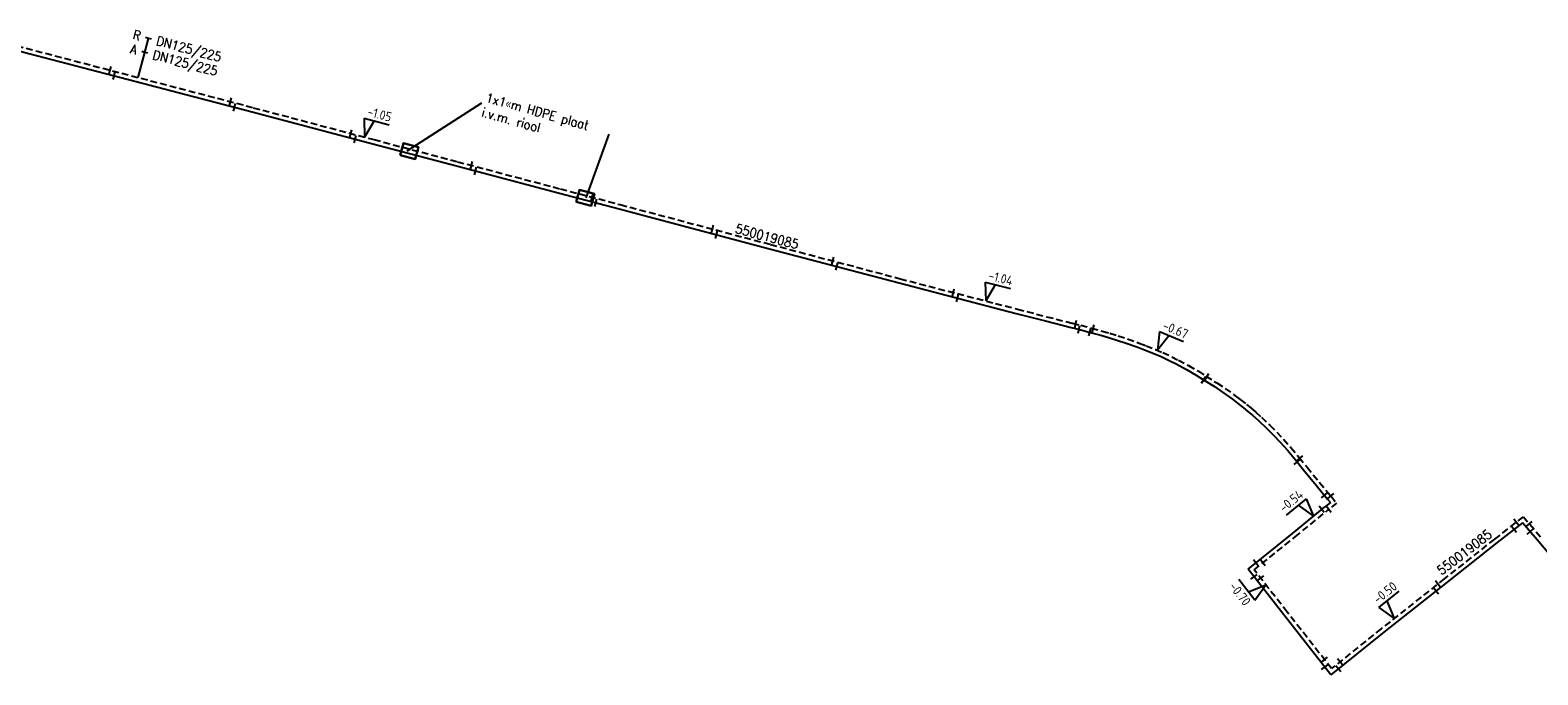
# Model space of a CAD drawing. Header units: millimetres. Extents: x 0 to 118318689, y 0 to 490460760.
# Tile 98 of 117: x 116708189 to 116853387, y 487363442 to 487425543. Entities that reach past the tile are written whole.
import ezdxf
from ezdxf.enums import TextEntityAlignment as Align

# ---------------------------------------------------------------- set-up
doc = ezdxf.new("R2010")
doc.units = ezdxf.units.MM
doc.header["$LTSCALE"] = 200
doc.linetypes.add('HIDDEN2', pattern=[4.7625, 3.175, -1.5875])
doc.layers.get('0').update_dxf_attribs({"color": 8})
for name, color, linetype in [('WT-C-mof', 7, 'Continuous'), ('WT-I-diam', 7, 'Continuous'), ('WT-I-info', 7, 'Continuous'), ('WT-I-NAP', 7, 'Continuous'), ('WT-L-aanvoer', 6, 'Continuous'), ('WT-L-retour', 6, 'HIDDEN2')]:
    doc.layers.add(name, color=color, linetype=linetype)
doc.styles.add('DIN17', font='ROMANS.SHX', dxfattribs={"width": 0.9})
doc.styles.add('ISOCP', font='ISOCP.SHX')

# ---------------------------------------------------------------- blocks, each defined once
blk = doc.blocks.new('LR-mof')
at = {"color": 0, "linetype": 'ByBlock', "lineweight": -2}
blk.add_line((0, -0.75), (0, 0.75), dxfattribs=at)
blk = doc.blocks.new('nap1')
at = {"color": 0, "linetype": 'Continuous'}
for p, q in [((-1, 3.5), (0, 0)), ((-1, 3.5), (4, 3.5)), ((1, 3.5), (0, 0))]:
    blk.add_line(p, q, dxfattribs=at)
at = {"color": 0, "linetype": 'Continuous', "style": 'ISOCP'}
for tag, p in [('*1', (1.7, 5)), ('*2', (4, 1.5))]:
    blk.add_attdef(tag, text='', height=1.8, dxfattribs=at).set_placement(p, align=Align.MIDDLE)
blk = doc.blocks.new('nap2')
at = {"color": 0, "linetype": 'Continuous'}
for p, q in [((1, 3.5), (-4, 3.5)), ((-1, 3.5), (0, 0)), ((1, 3.5), (0, 0))]:
    blk.add_line(p, q, dxfattribs=at)
at = {"color": 0, "linetype": 'Continuous', "style": 'ISOCP'}
for tag, p in [('*1', (-1.5, 5)), ('*2', (-4, 1.5))]:
    blk.add_attdef(tag, text='', height=1.8, dxfattribs=at).set_placement(p, align=Align.MIDDLE)
blk = doc.blocks.new('LR-hyp')
at = {"color": 7, "linetype": 'ByBlock', "lineweight": -3, "style": 'DIN17', "width": 0.9}
blk.add_attdef('*1', text='', height=1.8, dxfattribs=at).set_placement((0, 0), align=Align.MIDDLE)
at = {"color": 7, "linetype": 'ByBlock', "lineweight": -2, "style": 'DIN17', "width": 0.9, "flags": 1}
blk.add_attdef('*2', text='', height=1.8, dxfattribs=at).set_placement((0, -5), align=Align.MIDDLE)
blk = doc.blocks.new('LR-DIAB2')
at = {"color": 0, "linetype": 'Continuous', "lineweight": -3}
blk.add_line((0, 5), (0, 7.8), dxfattribs=at)
at = {"color": 0, "lineweight": -3}
blk.add_line((0, 0), (0, 5), dxfattribs=at)
for points in [[(0.61, 7.8), (0, 7.8), (-0.61, 7.8)], [(0.61, 5), (0, 5), (-0.61, 5)]]:
    blk.add_lwpolyline(points, dxfattribs=at)
at = {"color": 1, "lineweight": -3, "style": 'DIN17', "width": 0.9}
for tag, p in [('*1', (-1.61, 7.8)), ('*2', (-1.61, 5.02))]:
    blk.add_attdef(tag, text='', height=1.8, dxfattribs=at).set_placement(p, align=Align.MIDDLE_RIGHT)
for tag, p in [('*11', (1.61, 7.8)), ('*12', (1.61, 5))]:
    blk.add_attdef(tag, text='', height=1.8, dxfattribs=at).set_placement(p, align=Align.MIDDLE_LEFT)

msp = doc.modelspace()

# ---------------------------------------------------------------- linework, layer by layer
at = {"layer": 'WT-C-mof'}
for points in [[(116743831, 487413485), (116745281, 487413102), (116745588, 487414262), (116744137, 487414646)], [(116760778, 487409007), (116762228, 487408623), (116762535, 487409784), (116761084, 487410167)]]:
    msp.add_lwpolyline(points, close=True, dxfattribs=at)
at = {"layer": 'WT-I-info'}
for p, q in [((116744494, 487413934), (116751703, 487418540)), ((116761733, 487409380), (116763955, 487415524)), ((116743831, 487413485), (116744137, 487414646)), ((116745281, 487413102), (116743831, 487413485)), ((116744137, 487414646), (116745588, 487414262)), ((116745588, 487414262), (116745281, 487413102)), ((116760778, 487409007), (116761084, 487410167)), ((116761084, 487410167), (116762535, 487409784)), ((116762535, 487409784), (116762228, 487408623)), ((116762228, 487408623), (116760778, 487409007))]:
    msp.add_line(p, q, dxfattribs=at)
at = {"layer": 'WT-L-aanvoer'}
for p, q in [((116705861, 487423874), (116716913, 487420986)), ((116716913, 487420986), (116729571, 487417665)), ((116729571, 487417665), (116741197, 487414586)), ((116741197, 487414586), (116749244, 487412459)), ((116749244, 487412459), (116759153, 487409839)), ((116759153, 487409839), (116764917, 487408323)), ((116764917, 487408323), (116779376, 487404493)), ((116779376, 487404493), (116791869, 487401188)), ((116791869, 487401188), (116801053, 487398799)), ((116801053, 487398799), (116803161, 487398262)), ((116803161, 487398262), (116805975, 487397532)), ((116805975, 487397532), (116808455, 487396903)), ((116808455, 487396903), (116809275, 487396707)), ((116809275, 487396707), (116810281, 487396434)), ((116810281, 487396434), (116811314, 487396150)), ((116811314, 487396150), (116812038, 487395937)), ((116812038, 487395937), (116812847, 487395685)), ((116812847, 487395685), (116813739, 487395404)), ((116813739, 487395404), (116814849, 487394995)), ((116814849, 487394995), (116815505, 487394747)), ((116815505, 487394747), (116816403, 487394391)), ((116816403, 487394391), (116817095, 487394102)), ((116817095, 487394102), (116817946, 487393702)), ((116817946, 487393702), (116818569, 487393388)), ((116818569, 487393388), (116819544, 487392862)), ((116819544, 487392862), (116820476, 487392316)), ((116820476, 487392316), (116821197, 487391863)), ((116821197, 487391863), (116822244, 487391202)), ((116822244, 487391202), (116823026, 487390677)), ((116823026, 487390677), (116823983, 487389990)), ((116823983, 487389990), (116824467, 487389622)), ((116824467, 487389622), (116825051, 487389160)), ((116825051, 487389160), (116825462, 487388822)), ((116825462, 487388822), (116825933, 487388420)), ((116825933, 487388420), (116826476, 487387938)), ((116826476, 487387938), (116827290, 487387174)), ((116827290, 487387174), (116827932, 487386534)), ((116827932, 487386534), (116828583, 487385847)), ((116828583, 487385847), (116829276, 487385072)), ((116829276, 487385072), (116830070, 487384119)), ((116830070, 487384119), (116830829, 487383191)), ((116830829, 487383191), (116832043, 487381709)), ((116832043, 487381709), (116833139, 487380370)), ((116833139, 487380370), (116833404, 487380054)), ((116829747, 487377062), (116832837, 487379597)), ((116833404, 487380054), (116832837, 487379597)), ((116851910, 487378080), (116849468, 487376175)), ((116853324, 487376436), (116851910, 487378080)), ((116825474, 487373623), (116829747, 487377062)), ((116849468, 487376175), (116844640, 487372361)), ((116856013, 487373238), (116853324, 487376436)), ((116828911, 487369222), (116825474, 487373623)), ((116844640, 487372361), (116838556, 487367545)), ((116833449, 487363442), (116828911, 487369222)), ((116838556, 487367545), (116833449, 487363442))]:
    msp.add_line(p, q, dxfattribs=at)
at = {"layer": 'WT-L-retour'}
for p, q in [((116705970, 487424285), (116717021, 487421397)), ((116717021, 487421397), (116729679, 487418076)), ((116729679, 487418076), (116741306, 487414997)), ((116741306, 487414997), (116749353, 487412870)), ((116749353, 487412870), (116759262, 487410249)), ((116759262, 487410249), (116765025, 487408734)), ((116765025, 487408734), (116779485, 487404904)), ((116779485, 487404904), (116791977, 487401599)), ((116791977, 487401599), (116801159, 487399210)), ((116801159, 487399210), (116803267, 487398673)), ((116803267, 487398673), (116806081, 487397944)), ((116806081, 487397944), (116808557, 487397315)), ((116808557, 487397315), (116809380, 487397119)), ((116809380, 487397119), (116810393, 487396844)), ((116810393, 487396844), (116811430, 487396559)), ((116811430, 487396559), (116812161, 487396344)), ((116812161, 487396344), (116812974, 487396091)), ((116812974, 487396091), (116813876, 487395807)), ((116813876, 487395807), (116814998, 487395393)), ((116814998, 487395393), (116815658, 487395143)), ((116815658, 487395143), (116816563, 487394784)), ((116816563, 487394784), (116817268, 487394490)), ((116817268, 487394490), (116818132, 487394084)), ((116818132, 487394084), (116818766, 487393765)), ((116818766, 487393765), (116819752, 487393233)), ((116819752, 487393233), (116820696, 487392680)), ((116820696, 487392680), (116821423, 487392223)), ((116821423, 487392223), (116822476, 487391558)), ((116822476, 487391558), (116823269, 487391026)), ((116823269, 487391026), (116824235, 487390332)), ((116824235, 487390332), (116824728, 487389958)), ((116824728, 487389958), (116825318, 487389491)), ((116825318, 487389491), (116825735, 487389148)), ((116825735, 487389148), (116826212, 487388741)), ((116826212, 487388741), (116826763, 487388252)), ((116826763, 487388252), (116827586, 487387479)), ((116827586, 487387479), (116828236, 487386830)), ((116828236, 487386830), (116828896, 487386135)), ((116828896, 487386135), (116829598, 487385350)), ((116829598, 487385350), (116830398, 487384390)), ((116830398, 487384390), (116831157, 487383461)), ((116831157, 487383461), (116832371, 487381978)), ((116832371, 487381978), (116833467, 487380641)), ((116833467, 487380641), (116834008, 487379995)), ((116834008, 487379995), (116833104, 487379266))]:
    msp.add_line(p, q, dxfattribs=at)
at = {"layer": 'WT-L-retour', "lineweight": -3}
for p, q in [((116830015, 487376732), (116833104, 487379266)), ((116851968, 487378665), (116849205, 487376509)), ((116853647, 487376712), (116851968, 487378665)), ((116826067, 487373555), (116830015, 487376732)), ((116849205, 487376509), (116844377, 487372694)), ((116829246, 487369484), (116826067, 487373555)), ((116844377, 487372694), (116838291, 487367877)), ((116833518, 487364042), (116829246, 487369484)), ((116838291, 487367877), (116833518, 487364042))]:
    msp.add_line(p, q, dxfattribs=at)

# ---------------------------------------------------------------- block references
at = {"layer": 'WT-C-mof', "linetype": 'Continuous'}
for p, xscale, yscale, zscale, rotation in [((116715888, 487421693), 500, 500, 500, 345.3534), ((116716274, 487421153), 500, 500, 500, 345.3534), ((116727490, 487418650), 500, 500, 500, 345.299), ((116727882, 487418108), 500, 500, 500, 345.299), ((116739085, 487415585), 500, 500, 500, 345.167), ((116739480, 487415041), 500, 500, 500, 345.167), ((116750684, 487412518), 500.0000000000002, 500.0000000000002, 500.0000000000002, 345.1853), ((116751079, 487411974), 500.0000000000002, 500.0000000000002, 500.0000000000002, 345.1853), ((116762299, 487409451), 499.9999999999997, 499.9999999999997, 499.9999999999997, 345.2652), ((116762679, 487408911), 499.9999999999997, 499.9999999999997, 499.9999999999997, 345.2652), ((116773890, 487406386), 500.0000000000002, 500.0000000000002, 500.0000000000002, 345.1660999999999), ((116774286, 487405842), 500.0000000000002, 500.0000000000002, 500.0000000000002, 345.1660999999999), ((116785489, 487403316), 500.0000000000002, 500.0000000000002, 500.0000000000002, 345.1815), ((116785885, 487402771), 500.0000000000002, 500.0000000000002, 500.0000000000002, 345.1815), ((116797095, 487400267), 500.0000000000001, 500.0000000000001, 500.0000000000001, 345.414), ((116797506, 487399721), 500.0000000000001, 500.0000000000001, 500.0000000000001, 345.414), ((116808877, 487397239), 500.0000000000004, 500.0000000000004, 500.0000000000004, 346.5865000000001), ((116809205, 487396724), 500.0000000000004, 500.0000000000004, 500.0000000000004, 346.5865000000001), ((116810242, 487396444), 500.0000000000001, 500.0000000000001, 500.0000000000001, 344.796), ((116810567, 487396796), 499.9999999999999, 499.9999999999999, 499.9999999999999, 344.6355), ((116821204, 487391859), 499.9999999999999, 499.9999999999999, 499.9999999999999, 327.7245), ((116821516, 487392164), 499.9999999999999, 499.9999999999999, 499.9999999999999, 327.7245), ((116830471, 487384300), 500.0000000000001, 500.0000000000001, 500.0000000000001, 309.2545), ((116830217, 487383940), 500.0000000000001, 500.0000000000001, 500.0000000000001, 309.2545), ((116832832, 487380745), 500.0000000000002, 500.0000000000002, 500.0000000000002, 309.3183000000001), ((116833436, 487380679), 500.0000000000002, 500.0000000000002, 500.0000000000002, 309.3183000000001), ((116832580, 487379386), 499.9999999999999, 499.9999999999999, 499.9999999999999, 39.36569999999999), ((116833251, 487379385), 500.0000000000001, 500.0000000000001, 500.0000000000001, 38.88160000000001), ((116851092, 487377442), 499.9999999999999, 499.9999999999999, 499.9999999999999, 37.9639), ((116851300, 487378143), 499.9999999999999, 499.9999999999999, 499.9999999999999, 37.9639), ((116852558, 487377978), 499.9999999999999, 499.9999999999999, 499.9999999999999, 310.6944), ((116852635, 487377237), 499.9999999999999, 499.9999999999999, 499.9999999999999, 310.6944), ((116826222, 487374225), 499.9999999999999, 499.9999999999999, 499.9999999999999, 38.829), ((116826897, 487374222), 499.9999999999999, 499.9999999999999, 499.9999999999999, 38.829), ((116826056, 487372878), 499.9999999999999, 499.9999999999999, 499.9999999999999, 307.9887), ((116826691, 487372755), 499.9999999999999, 499.9999999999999, 499.9999999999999, 307.9887), ((116843571, 487371514), 500.0000000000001, 500.0000000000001, 500.0000000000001, 38.35940000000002), ((116843747, 487372196), 500.0000000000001, 500.0000000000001, 500.0000000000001, 38.35940000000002), ((116832838, 487364908), 499.9999999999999, 499.9999999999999, 499.9999999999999, 308.1319), ((116832862, 487364190), 499.9999999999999, 499.9999999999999, 499.9999999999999, 308.1319), ((116834177, 487364026), 500.0000000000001, 500.0000000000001, 500.0000000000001, 38.7831), ((116834342, 487364704), 500.0000000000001, 500.0000000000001, 500.0000000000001, 38.7831)]:
    msp.add_blockref('LR-mof', p, dxfattribs=dict(at, xscale=xscale, yscale=yscale, zscale=zscale, rotation=rotation))
at = {"layer": 'WT-I-diam', "linetype": 'Continuous', "xscale": 500, "yscale": 500, "zscale": 500, "rotation": 345.2989509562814}
msp.add_blockref('LR-DIAB2', (116718605, 487420981), dxfattribs=at).add_auto_attribs({'*1': 'R', '*11': 'DN125/225', '*2': 'A', '*12': 'DN125/225'})
at = {"layer": 'WT-I-info', "linetype": 'Continuous'}
for p, xscale, yscale, zscale, rotation in [((116779161, 487405669), 500.0000000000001, 500.0000000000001, 500.0000000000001, 345.1661373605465), ((116846311, 487375253), 500.0000000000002, 500.0000000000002, 500.0000000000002, 37.58933961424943)]:
    msp.add_blockref('LR-hyp', p, dxfattribs=dict(at, xscale=xscale, yscale=yscale, zscale=zscale, rotation=rotation)).add_auto_attribs({'*1': '550019085'})
at = {"layer": 'WT-I-NAP', "linetype": 'Continuous'}
ref = msp.add_blockref('nap1', (116740382, 487415241), dxfattribs=dict(at, xscale=499.9999999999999, yscale=499.9999999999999, zscale=499.9999999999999, rotation=345.1670029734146))
ref.add_attrib('*1', '-1.05', dxfattribs={"layer": '0', "color": 1, "linetype": 'Continuous', "height": 900, "rotation": 345.167, "style": 'ISOCP'}).set_placement((116741844, 487417440), align=Align.MIDDLE)
ref = msp.add_blockref('nap1', (116800210, 487399457), dxfattribs=dict(at, xscale=500, yscale=500, zscale=500, rotation=345.4140120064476))
ref.add_attrib('*1', '-1.04', dxfattribs={"layer": '0', "color": 1, "linetype": 'Continuous', "height": 900, "rotation": 345.41401, "style": 'ISOCP'}).set_placement((116801662, 487401662), align=Align.MIDDLE)
ref = msp.add_blockref('nap1', (116816749, 487394707), dxfattribs=dict(at, xscale=500.0000000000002, yscale=500.0000000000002, zscale=500.0000000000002, rotation=337.3482345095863))
ref.add_attrib('*1', '-0.67', dxfattribs={"layer": '0', "color": 1, "linetype": 'Continuous', "height": 900, "rotation": 337.34823, "style": 'ISOCP'}).set_placement((116818497, 487396686), align=Align.MIDDLE)
ref = msp.add_blockref('nap2', (116831792, 487378740), dxfattribs=dict(at, xscale=500.0000000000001, yscale=500.0000000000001, zscale=500.0000000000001, rotation=39.36585152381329))
ref.add_attrib('*1', '-0.54', dxfattribs={"layer": '0', "color": 1, "linetype": 'Continuous', "height": 900, "rotation": 39.36585, "style": 'ISOCP'}).set_placement((116829626, 487380197), align=Align.MIDDLE)
ref = msp.add_blockref('nap1', (116827194, 487372112), dxfattribs=dict(at, xscale=500.0000000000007, yscale=500.0000000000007, zscale=500.0000000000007, rotation=127.9886766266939))
ref.add_attrib('*1', '-0.70', dxfattribs={"layer": '0', "color": 1, "linetype": 'Continuous', "height": 900, "rotation": 307.98868, "style": 'ISOCP'}).set_placement((116824700, 487371243), align=Align.MIDDLE)
ref = msp.add_blockref('nap1', (116839553, 487368876), dxfattribs=dict(at, xscale=500, yscale=500, zscale=500, rotation=38.35942180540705))
ref.add_attrib('*1', '-0.50', dxfattribs={"layer": '0', "color": 1, "linetype": 'Continuous', "height": 900, "rotation": 38.35942, "style": 'ISOCP'}).set_placement((116838668, 487371364), align=Align.MIDDLE)

# ---------------------------------------------------------------- texts
at = {"layer": 'WT-I-info', "style": 'DIN17', "width": 0.9}
for s, p in [('1x1«m HDPE plaat', (116751983, 487418641)), ('i.v.m. riool', (116751595, 487417236))]:
    msp.add_text(s, height=900, rotation=344.52882, dxfattribs=at).set_placement(p)

doc.saveas('drawing.dxf')
